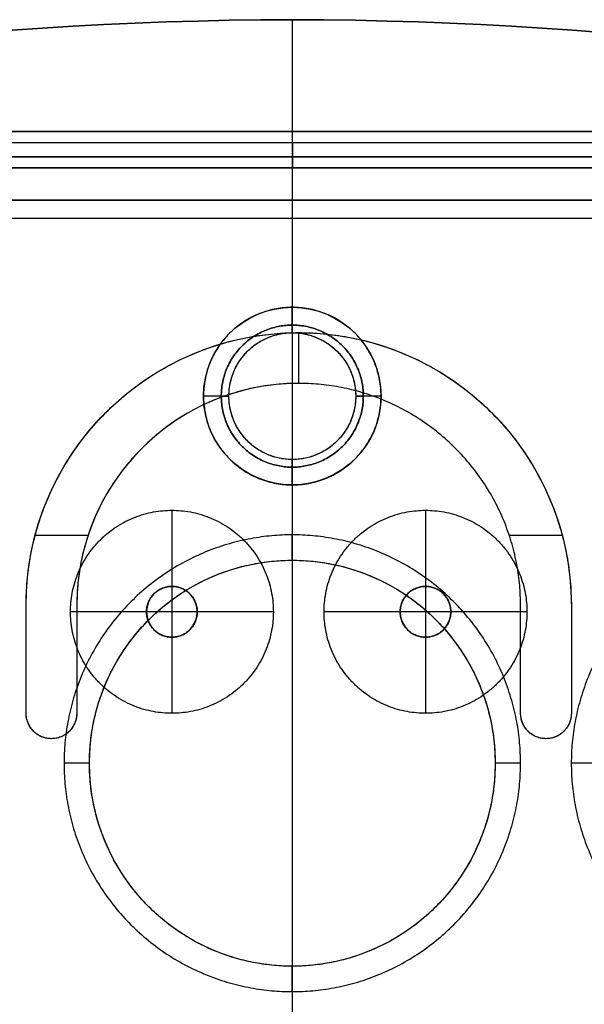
# Model space of a CAD drawing. Header units: millimetres. Extents: x 31997 to 32073, y -14231 to -14060.
# Tile 12 of 16: x 32024 to 32047, y -14099 to -14060. Entities that reach past the tile are written whole.
import ezdxf

# ---------------------------------------------------------------- set-up
doc = ezdxf.new("R2010")
doc.units = ezdxf.units.MM
doc.layers.add('Default', color=7, linetype='Continuous', true_color=0x000000)

msp = doc.modelspace()

# ---------------------------------------------------------------- linework, layer by layer
at = {"layer": 'Default'}
for p, q in [((32035.092, -14065.89, 9.5), (32035.092, -14060.055, 9.5)), ((32035.092, -14065.89, 2), (32035.092, -14060.055, 2)), ((32035.092, -14126.633), (32035.092, -14060.055)), ((32035.092, -14126.633, 2), (32035.092, -14060.055, 2)), ((32035.092, -14067.171, 17.8), (32035.092, -14060.055, 17.8)), ((32035.092, -14067.171, 18.8), (32035.092, -14060.055, 18.8)), ((32035.092, -14064.462, 15.8), (32035.092, -14060.055, 15.8)), ((32035.092, -14064.462, 9.5), (32035.092, -14060.055, 9.5)), ((32035.092, -14065.462, 15.8), (32035.092, -14064.462, 15.8)), ((32035.092, -14065.462, 10.5), (32035.092, -14064.462, 10.5)), ((32035.092, -14064.89, 10.5), (32035.092, -14065.89, 10.5)), ((32035.092, -14064.89, 2), (32035.092, -14065.89, 2)), ((32035.092, -14067.89, 9.5), (32035.092, -14065.89, 9.5)), ((32035.092, -14067.89, 2), (32035.092, -14065.89, 2)), ((32035.09, -14072.39, 15.8), (32035.09, -14071.39, 15.8)), ((32035.09, -14072.39, 11.8), (32035.09, -14071.39, 11.8)), ((32035.09, -14072.09, 17.8), (32035.09, -14072.39, 17.8)), ((32035.09, -14072.09, 15.8), (32035.09, -14072.39, 15.8)), ((32035.342, -14074.387), (32035.342, -14072.387)), ((32035.342, -14074.387, -3), (32035.342, -14072.387, -3)), ((32032.59, -14074.89, 15.8), (32031.59, -14074.89, 15.8)), ((32032.59, -14074.89, 11.8), (32031.59, -14074.89, 11.8)), ((32032.29, -14074.89, 17.8), (32032.59, -14074.89, 17.8)), ((32032.29, -14074.89, 15.8), (32032.59, -14074.89, 15.8)), ((32037.59, -14074.89, 17.8), (32037.89, -14074.89, 17.8)), ((32037.59, -14074.89, 15.8), (32037.89, -14074.89, 15.8)), ((32038.59, -14074.89, 15.8), (32037.59, -14074.89, 15.8)), ((32038.59, -14074.89, 11.8), (32037.59, -14074.89, 11.8)), ((32035.09, -14077.39, 17.8), (32035.09, -14077.69, 17.8)), ((32035.09, -14077.39, 15.8), (32035.09, -14077.69, 15.8)), ((32035.09, -14078.39, 15.8), (32035.09, -14077.39, 15.8)), ((32035.09, -14078.39, 11.8), (32035.09, -14077.39, 11.8)), ((32030.342, -14079.39, 8), (32030.342, -14087.39, 8)), ((32030.342, -14079.39, 2), (32030.342, -14082.39, 2)), ((32040.342, -14079.39, 8), (32040.342, -14087.39, 8)), ((32040.342, -14079.39, 2), (32040.342, -14082.39, 2)), ((32027.035, -14080.389), (32024.949, -14080.389)), ((32027.035, -14080.389, -3), (32024.949, -14080.389, -3)), ((32035.09, -14081.358, 15.8), (32035.09, -14080.358, 15.8)), ((32035.09, -14081.358, 12.6), (32035.09, -14080.358, 12.6)), ((32045.734, -14080.389), (32043.649, -14080.389)), ((32045.734, -14080.389, -3), (32043.649, -14080.389, -3)), ((32030.342, -14082.39, 5.632), (32030.342, -14084.39, 5.632)), ((32040.342, -14082.39, 5.632), (32040.342, -14084.39, 5.632)), ((32034.342, -14083.39, 8), (32026.342, -14083.39, 8)), ((32029.342, -14083.39, 2), (32026.342, -14083.39, 2)), ((32031.342, -14083.39, 5.632), (32029.342, -14083.39, 5.632)), ((32034.342, -14083.39, 2), (32031.342, -14083.39, 2)), ((32044.342, -14083.39, 8), (32036.342, -14083.39, 8)), ((32039.342, -14083.39, 2), (32036.342, -14083.39, 2)), ((32041.342, -14083.39, 5.632), (32039.342, -14083.39, 5.632)), ((32044.342, -14083.39, 2), (32041.342, -14083.39, 2)), ((32030.342, -14084.39, 2), (32030.342, -14087.39, 2)), ((32040.342, -14084.39, 2), (32040.342, -14087.39, 2)), ((32027.09, -14089.358, 15.8), (32026.09, -14089.358, 15.8)), ((32027.09, -14089.358, 12.6), (32026.09, -14089.358, 12.6)), ((32044.09, -14089.358, 15.8), (32043.09, -14089.358, 15.8)), ((32044.09, -14089.358, 12.6), (32043.09, -14089.358, 12.6)), ((32047.09, -14089.358, 15.8), (32046.09, -14089.358, 15.8)), ((32047.09, -14089.358, 12.6), (32046.09, -14089.358, 12.6)), ((32035.09, -14098.358, 15.8), (32035.09, -14097.358, 15.8)), ((32035.09, -14098.358, 12.6), (32035.09, -14097.358, 12.6))]:
    msp.add_line(p, q, dxfattribs=at)
for points in [[(32065.342, -14067.171), (32004.842, -14067.171)], [(32024.592, -14087.39), (32024.592, -14083.137)], [(32026.592, -14083.137), (32026.592, -14087.39)], [(32044.092, -14087.39), (32044.092, -14083.137)], [(32046.092, -14083.137), (32046.092, -14087.39)]]:
    msp.add_lwpolyline(points, dxfattribs=at)
at = {"layer": 'Default', "extrusion": (1, 0, 0)}
msp.add_lwpolyline([(-14067.89, 2), (-14230.89, 0)], dxfattribs=at)
at = {"layer": 'Default'}
for centre, radius in [((32035.09, -14074.89, 17.8), 3.5), ((32035.09, -14074.89, 17.8), 2.5), ((32035.09, -14089.358, 16.8), 8)]:
    msp.add_circle(centre, radius, dxfattribs=at)
at = {"layer": 'Default', "extrusion": (0, 6.38378e-16, -1)}
for centre in [(-32030.342, -14083.39, -2), (-32040.342, -14083.39, -2)]:
    msp.add_circle(centre, 1, dxfattribs=at)
msp.add_arc((-32035.342, -14083.137), 10.75, 0, 180, dxfattribs=at)
at = {"layer": 'Default'}
msp.add_arc((32035.342, -14083.137), 8.75, 90, 180, dxfattribs=at)
at = {"layer": 'Default', "extrusion": (2.22045e-16, 9.78384e-16, -1)}
msp.add_arc((-32025.592, -14087.39), 1, 270, 0, dxfattribs=at)
at = {"layer": 'Default', "extrusion": (2.22045e-16, 5.55112e-16, -1)}
msp.add_arc((-32025.592, -14087.39), 1, 180, 270, dxfattribs=at)
at = {"layer": 'Default', "extrusion": (-6.94198e-29, 5.55112e-16, -1)}
msp.add_arc((-32045.092, -14087.39), 1, 270, 0, dxfattribs=at)
at = {"layer": 'Default', "extrusion": (2.22045e-16, 6.73073e-16, -1)}
msp.add_arc((-32045.092, -14087.39), 1, 180, 270, dxfattribs=at)
at = {"layer": 'Default'}
for points, weights, knots in [([(31998.342, -14065.934, 2), (31998.342, -14063.879, 2), (32000.358, -14063.481, 2), (32035.092, -14056.63, 2), (32069.825, -14063.481, 2), (32071.842, -14063.879, 2), (32071.842, -14065.934, 2)], [1, 0.77250506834, 1, 1, 1, 0.772505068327, 1], [30.067063, 30.067063, 30.067063, 33.507161, 33.507161, 34.452299, 34.452299, 37.892398, 37.892398, 37.892398]), ([(31998.342, -14065.934, 9.5), (31998.342, -14063.879, 9.5), (32000.358, -14063.481, 9.5), (32035.092, -14056.63, 9.5), (32069.825, -14063.481, 9.5), (32071.842, -14063.879, 9.5), (32071.842, -14065.934, 9.5)], [1, 0.77250506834, 1, 1, 1, 0.772505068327, 1], [30.067063, 30.067063, 30.067063, 33.507161, 33.507161, 34.452299, 34.452299, 37.892398, 37.892398, 37.892398]), ([(31998.342, -14065.934, 5.75), (31998.342, -14063.879, 5.75), (32000.358, -14063.481, 5.75), (32035.092, -14056.63, 5.75), (32069.825, -14063.481, 5.75), (32071.842, -14063.879, 5.75), (32071.842, -14065.934, 5.75)], [1, 0.77250506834, 1, 1, 1, 0.772505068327, 1], [30.067063, 30.067063, 30.067063, 33.507161, 33.507161, 34.452299, 34.452299, 37.892398, 37.892398, 37.892398]), ([(31998.342, -14065.934), (31998.342, -14063.879), (32000.358, -14063.481), (32035.092, -14056.63), (32069.825, -14063.481), (32071.842, -14063.879), (32071.842, -14065.934)], [1, 0.77250506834, 1, 1, 1, 0.772505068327, 1], [30.067063, 30.067063, 30.067063, 33.507161, 33.507161, 34.452299, 34.452299, 37.892398, 37.892398, 37.892398]), ([(31998.342, -14065.934, 2), (31998.342, -14063.879, 2), (32000.358, -14063.481, 2), (32035.092, -14056.63, 2), (32069.825, -14063.481, 2), (32071.842, -14063.879, 2), (32071.842, -14065.934, 2)], [1, 0.77250506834, 1, 1, 1, 0.772505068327, 1], [30.067063, 30.067063, 30.067063, 33.507161, 33.507161, 34.452299, 34.452299, 37.892398, 37.892398, 37.892398]), ([(31998.342, -14065.934, 1), (31998.342, -14063.879, 1), (32000.358, -14063.481, 1), (32035.092, -14056.63, 1), (32069.825, -14063.481, 1), (32071.842, -14063.879, 1), (32071.842, -14065.934, 1)], [1, 0.77250506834, 1, 1, 1, 0.772505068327, 1], [30.067063, 30.067063, 30.067063, 33.507161, 33.507161, 34.452299, 34.452299, 37.892398, 37.892398, 37.892398]), ([(31998.342, -14065.934, 17.8), (31998.342, -14063.879, 17.8), (32000.358, -14063.481, 17.8), (32035.092, -14056.63, 17.8), (32069.825, -14063.481, 17.8), (32071.842, -14063.879, 17.8), (32071.842, -14065.934, 17.8)], [1, 0.772505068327, 1, 1, 1, 0.77250506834, 1], [-37.892398, -37.892398, -37.892398, -34.452299, -34.452299, -33.507161, -33.507161, -30.067063, -30.067063, -30.067063]), ([(31998.342, -14065.934, 15.8), (31998.342, -14063.879, 15.8), (32000.358, -14063.481, 15.8), (32035.092, -14056.63, 15.8), (32069.825, -14063.481, 15.8), (32071.842, -14063.879, 15.8), (32071.842, -14065.934, 15.8)], [1, 0.772505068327, 1, 1, 1, 0.77250506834, 1], [-37.892398, -37.892398, -37.892398, -34.452299, -34.452299, -33.507161, -33.507161, -30.067063, -30.067063, -30.067063]), ([(31998.342, -14065.934, 16.8), (31998.342, -14063.879, 16.8), (32000.358, -14063.481, 16.8), (32035.092, -14056.63, 16.8), (32069.825, -14063.481, 16.8), (32071.842, -14063.879, 16.8), (32071.842, -14065.934, 16.8)], [1, 0.772505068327, 1, 1, 1, 0.77250506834, 1], [-37.892398, -37.892398, -37.892398, -34.452299, -34.452299, -33.507161, -33.507161, -30.067063, -30.067063, -30.067063]), ([(32071.842, -14065.934, 17.8), (32071.842, -14063.879, 17.8), (32069.825, -14063.481, 17.8), (32035.092, -14056.63, 17.8), (32000.358, -14063.481, 17.8), (31998.342, -14063.879, 17.8), (31998.342, -14065.934, 17.8)], [1, 0.77250506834, 1, 1, 1, 0.772505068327, 1], [30.067063, 30.067063, 30.067063, 33.507161, 33.507161, 34.452299, 34.452299, 37.892398, 37.892398, 37.892398]), ([(32071.842, -14065.934, 18.8), (32071.842, -14063.879, 18.8), (32069.825, -14063.481, 18.8), (32035.092, -14056.63, 18.8), (32000.358, -14063.481, 18.8), (31998.342, -14063.879, 18.8), (31998.342, -14065.934, 18.8)], [1, 0.77250506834, 1, 1, 1, 0.772505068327, 1], [30.067063, 30.067063, 30.067063, 33.507161, 33.507161, 34.452299, 34.452299, 37.892398, 37.892398, 37.892398]), ([(32071.842, -14065.934, 18.3), (32071.842, -14063.879, 18.3), (32069.825, -14063.481, 18.3), (32035.092, -14056.63, 18.3), (32000.358, -14063.481, 18.3), (31998.342, -14063.879, 18.3), (31998.342, -14065.934, 18.3)], [1, 0.77250506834, 1, 1, 1, 0.772505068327, 1], [30.067063, 30.067063, 30.067063, 33.507161, 33.507161, 34.452299, 34.452299, 37.892398, 37.892398, 37.892398]), ([(31998.342, -14065.934, 15.8), (31998.342, -14063.879, 15.8), (32000.358, -14063.481, 15.8), (32035.092, -14056.63, 15.8), (32069.825, -14063.481, 15.8), (32071.842, -14063.879, 15.8), (32071.842, -14065.934, 15.8)], [1, 0.772505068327, 1, 1, 1, 0.77250506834, 1], [-37.892398, -37.892398, -37.892398, -34.452299, -34.452299, -33.507161, -33.507161, -30.067063, -30.067063, -30.067063]), ([(31998.342, -14065.934, 9.5), (31998.342, -14063.879, 9.5), (32000.358, -14063.481, 9.5), (32035.092, -14056.63, 9.5), (32069.825, -14063.481, 9.5), (32071.842, -14063.879, 9.5), (32071.842, -14065.934, 9.5)], [1, 0.772505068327, 1, 1, 1, 0.77250506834, 1], [-37.892398, -37.892398, -37.892398, -34.452299, -34.452299, -33.507161, -33.507161, -30.067063, -30.067063, -30.067063]), ([(31998.342, -14065.934, 12.65), (31998.342, -14063.879, 12.65), (32000.358, -14063.481, 12.65), (32035.092, -14056.63, 12.65), (32069.825, -14063.481, 12.65), (32071.842, -14063.879, 12.65), (32071.842, -14065.934, 12.65)], [1, 0.772505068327, 1, 1, 1, 0.77250506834, 1], [-37.892398, -37.892398, -37.892398, -34.452299, -34.452299, -33.507161, -33.507161, -30.067063, -30.067063, -30.067063]), ([(32031.59, -14074.89, 15.8), (32031.59, -14071.39, 15.8), (32035.09, -14071.39, 15.8), (32038.59, -14071.39, 15.8), (32038.59, -14074.89, 15.8), (32038.59, -14078.39, 15.8), (32035.09, -14078.39, 15.8), (32031.59, -14078.39, 15.8), (32031.59, -14074.89, 15.8)], [1, 0.707106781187, 1, 0.707106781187, 1, 0.707106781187, 1, 0.707106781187, 1], [0, 0, 0, 5.497787, 5.497787, 10.995574, 10.995574, 16.493361, 16.493361, 21.991149, 21.991149, 21.991149]), ([(32031.59, -14074.89, 11.8), (32031.59, -14071.39, 11.8), (32035.09, -14071.39, 11.8), (32038.59, -14071.39, 11.8), (32038.59, -14074.89, 11.8), (32038.59, -14078.39, 11.8), (32035.09, -14078.39, 11.8), (32031.59, -14078.39, 11.8), (32031.59, -14074.89, 11.8)], [1, 0.707106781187, 1, 0.707106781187, 1, 0.707106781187, 1, 0.707106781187, 1], [0, 0, 0, 5.497787, 5.497787, 10.995574, 10.995574, 16.493361, 16.493361, 21.991149, 21.991149, 21.991149]), ([(32031.59, -14074.89, 13.8), (32031.59, -14071.39, 13.8), (32035.09, -14071.39, 13.8), (32038.59, -14071.39, 13.8), (32038.59, -14074.89, 13.8), (32038.59, -14078.39, 13.8), (32035.09, -14078.39, 13.8), (32031.59, -14078.39, 13.8), (32031.59, -14074.89, 13.8)], [1, 0.707106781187, 1, 0.707106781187, 1, 0.707106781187, 1, 0.707106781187, 1], [0, 0, 0, 5.497787, 5.497787, 10.995574, 10.995574, 16.493361, 16.493361, 21.991149, 21.991149, 21.991149]), ([(32037.89, -14074.89, 17.8), (32037.89, -14077.69, 17.8), (32035.09, -14077.69, 17.8), (32032.29, -14077.69, 17.8), (32032.29, -14074.89, 17.8), (32032.29, -14072.09, 17.8), (32035.09, -14072.09, 17.8), (32037.89, -14072.09, 17.8), (32037.89, -14074.89, 17.8)], [1, 0.707106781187, 1, 0.707106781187, 1, 0.707106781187, 1, 0.707106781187, 1], [0, 0, 0, 4.39823, 4.39823, 8.796459, 8.796459, 13.194689, 13.194689, 17.592919, 17.592919, 17.592919]), ([(32037.89, -14074.89, 15.8), (32037.89, -14077.69, 15.8), (32035.09, -14077.69, 15.8), (32032.29, -14077.69, 15.8), (32032.29, -14074.89, 15.8), (32032.29, -14072.09, 15.8), (32035.09, -14072.09, 15.8), (32037.89, -14072.09, 15.8), (32037.89, -14074.89, 15.8)], [1, 0.707106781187, 1, 0.707106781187, 1, 0.707106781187, 1, 0.707106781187, 1], [0, 0, 0, 4.39823, 4.39823, 8.796459, 8.796459, 13.194689, 13.194689, 17.592919, 17.592919, 17.592919]), ([(32037.89, -14074.89, 16.8), (32037.89, -14077.69, 16.8), (32035.09, -14077.69, 16.8), (32032.29, -14077.69, 16.8), (32032.29, -14074.89, 16.8), (32032.29, -14072.09, 16.8), (32035.09, -14072.09, 16.8), (32037.89, -14072.09, 16.8), (32037.89, -14074.89, 16.8)], [1, 0.707106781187, 1, 0.707106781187, 1, 0.707106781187, 1, 0.707106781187, 1], [0, 0, 0, 4.39823, 4.39823, 8.796459, 8.796459, 13.194689, 13.194689, 17.592919, 17.592919, 17.592919]), ([(32037.89, -14074.89, 17.8), (32037.89, -14072.09, 17.8), (32035.09, -14072.09, 17.8), (32032.29, -14072.09, 17.8), (32032.29, -14074.89, 17.8), (32032.29, -14077.69, 17.8), (32035.09, -14077.69, 17.8), (32037.89, -14077.69, 17.8), (32037.89, -14074.89, 17.8)], [1, 0.707106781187, 1, 0.707106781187, 1, 0.707106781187, 1, 0.707106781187, 1], [0, 0, 0, 3.926991, 3.926991, 7.853982, 7.853982, 11.780972, 11.780972, 15.707963, 15.707963, 15.707963]), ([(32037.89, -14074.89, 15.8), (32037.89, -14072.09, 15.8), (32035.09, -14072.09, 15.8), (32032.29, -14072.09, 15.8), (32032.29, -14074.89, 15.8), (32032.29, -14077.69, 15.8), (32035.09, -14077.69, 15.8), (32037.89, -14077.69, 15.8), (32037.89, -14074.89, 15.8)], [1, 0.707106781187, 1, 0.707106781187, 1, 0.707106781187, 1, 0.707106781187, 1], [0, 0, 0, 3.926991, 3.926991, 7.853982, 7.853982, 11.780972, 11.780972, 15.707963, 15.707963, 15.707963]), ([(32037.89, -14074.89, 17.8), (32037.89, -14077.69, 17.8), (32035.09, -14077.69, 17.8), (32032.29, -14077.69, 17.8), (32032.29, -14074.89, 17.8), (32032.29, -14072.09, 17.8), (32035.09, -14072.09, 17.8), (32037.89, -14072.09, 17.8), (32037.89, -14074.89, 17.8)], [1, 0.707106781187, 1, 0.707106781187, 1, 0.707106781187, 1, 0.707106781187, 1], [-15.707963, -15.707963, -15.707963, -11.780972, -11.780972, -7.853982, -7.853982, -3.926991, -3.926991, 0, 0, 0]), ([(32024.592, -14083.137), (32024.592, -14072.387), (32035.342, -14072.387), (32046.092, -14072.387), (32046.092, -14083.137)], [1, 0.707106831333, 1, 0.707106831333, 1], [-393.57274, -393.57274, -393.57274, -376.686681, -376.686681, -359.800622, -359.800622, -359.800622]), ([(32024.592, -14083.137, -3), (32024.592, -14072.387, -3), (32035.342, -14072.387, -3), (32046.092, -14072.387, -3), (32046.092, -14083.137, -3)], [1, 0.707106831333, 1, 0.707106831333, 1], [-393.57274, -393.57274, -393.57274, -376.686681, -376.686681, -359.800622, -359.800622, -359.800622]), ([(32024.592, -14083.137, -1.5), (32024.592, -14072.387, -1.5), (32035.342, -14072.387, -1.5), (32046.092, -14072.387, -1.5), (32046.092, -14083.137, -1.5)], [1, 0.707106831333, 1, 0.707106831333, 1], [-393.57274, -393.57274, -393.57274, -376.686681, -376.686681, -359.800622, -359.800622, -359.800622]), ([(32037.59, -14074.89, 17.8), (32037.59, -14072.39, 17.8), (32035.09, -14072.39, 17.8), (32032.59, -14072.39, 17.8), (32032.59, -14074.89, 17.8), (32032.59, -14077.39, 17.8), (32035.09, -14077.39, 17.8), (32037.59, -14077.39, 17.8), (32037.59, -14074.89, 17.8)], [1, 0.707106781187, 1, 0.707106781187, 1, 0.707106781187, 1, 0.707106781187, 1], [17.592919, 17.592919, 17.592919, 21.51991, 21.51991, 25.4469, 25.4469, 29.373891, 29.373891, 33.300882, 33.300882, 33.300882]), ([(32037.59, -14074.89, 15.8), (32037.59, -14072.39, 15.8), (32035.09, -14072.39, 15.8), (32032.59, -14072.39, 15.8), (32032.59, -14074.89, 15.8), (32032.59, -14077.39, 15.8), (32035.09, -14077.39, 15.8), (32037.59, -14077.39, 15.8), (32037.59, -14074.89, 15.8)], [1, 0.707106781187, 1, 0.707106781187, 1, 0.707106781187, 1, 0.707106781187, 1], [17.592919, 17.592919, 17.592919, 21.51991, 21.51991, 25.4469, 25.4469, 29.373891, 29.373891, 33.300882, 33.300882, 33.300882]), ([(32037.59, -14074.89, 16.8), (32037.59, -14072.39, 16.8), (32035.09, -14072.39, 16.8), (32032.59, -14072.39, 16.8), (32032.59, -14074.89, 16.8), (32032.59, -14077.39, 16.8), (32035.09, -14077.39, 16.8), (32037.59, -14077.39, 16.8), (32037.59, -14074.89, 16.8)], [1, 0.707106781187, 1, 0.707106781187, 1, 0.707106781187, 1, 0.707106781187, 1], [17.592919, 17.592919, 17.592919, 21.51991, 21.51991, 25.4469, 25.4469, 29.373891, 29.373891, 33.300882, 33.300882, 33.300882]), ([(32032.59, -14074.89, 15.8), (32032.59, -14077.39, 15.8), (32035.09, -14077.39, 15.8), (32037.59, -14077.39, 15.8), (32037.59, -14074.89, 15.8), (32037.59, -14072.39, 15.8), (32035.09, -14072.39, 15.8), (32032.59, -14072.39, 15.8), (32032.59, -14074.89, 15.8)], [1, 0.707106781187, 1, 0.707106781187, 1, 0.707106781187, 1, 0.707106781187, 1], [21.991149, 21.991149, 21.991149, 25.918139, 25.918139, 29.84513, 29.84513, 33.772121, 33.772121, 37.699112, 37.699112, 37.699112]), ([(32032.59, -14074.89, 11.8), (32032.59, -14077.39, 11.8), (32035.09, -14077.39, 11.8), (32037.59, -14077.39, 11.8), (32037.59, -14074.89, 11.8), (32037.59, -14072.39, 11.8), (32035.09, -14072.39, 11.8), (32032.59, -14072.39, 11.8), (32032.59, -14074.89, 11.8)], [1, 0.707106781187, 1, 0.707106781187, 1, 0.707106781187, 1, 0.707106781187, 1], [21.991149, 21.991149, 21.991149, 25.918139, 25.918139, 29.84513, 29.84513, 33.772121, 33.772121, 37.699112, 37.699112, 37.699112]), ([(32032.59, -14074.89, 13.8), (32032.59, -14077.39, 13.8), (32035.09, -14077.39, 13.8), (32037.59, -14077.39, 13.8), (32037.59, -14074.89, 13.8), (32037.59, -14072.39, 13.8), (32035.09, -14072.39, 13.8), (32032.59, -14072.39, 13.8), (32032.59, -14074.89, 13.8)], [1, 0.707106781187, 1, 0.707106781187, 1, 0.707106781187, 1, 0.707106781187, 1], [21.991149, 21.991149, 21.991149, 25.918139, 25.918139, 29.84513, 29.84513, 33.772121, 33.772121, 37.699112, 37.699112, 37.699112]), ([(32044.092, -14083.137), (32044.092, -14074.387), (32035.342, -14074.387), (32026.592, -14074.387), (32026.592, -14083.137)], [1, 0.707106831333, 1, 0.707106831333, 1], [-439.939743, -439.939743, -439.939743, -427.272129, -427.272129, -414.604516, -414.604516, -414.604516]), ([(32044.092, -14083.137, -3), (32044.092, -14074.387, -3), (32035.342, -14074.387, -3), (32026.592, -14074.387, -3), (32026.592, -14083.137, -3)], [1, 0.707106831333, 1, 0.707106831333, 1], [-439.939743, -439.939743, -439.939743, -427.272129, -427.272129, -414.604516, -414.604516, -414.604516]), ([(32044.092, -14083.137, -1.5), (32044.092, -14074.387, -1.5), (32035.342, -14074.387, -1.5), (32026.592, -14074.387, -1.5), (32026.592, -14083.137, -1.5)], [1, 0.707106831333, 1, 0.707106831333, 1], [-439.939743, -439.939743, -439.939743, -427.272129, -427.272129, -414.604516, -414.604516, -414.604516]), ([(32026.342, -14083.39, 8), (32026.342, -14087.39, 8), (32030.342, -14087.39, 8), (32034.342, -14087.39, 8), (32034.342, -14083.39, 8), (32034.342, -14079.39, 8), (32030.342, -14079.39, 8), (32026.342, -14079.39, 8), (32026.342, -14083.39, 8)], [1, 0.707106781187, 1, 0.707106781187, 1, 0.707106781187, 1, 0.707106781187, 1], [0, 0, 0, 6.283185, 6.283185, 12.566371, 12.566371, 18.849556, 18.849556, 25.132741, 25.132741, 25.132741]), ([(32026.342, -14083.39, 2), (32026.342, -14087.39, 2), (32030.342, -14087.39, 2), (32034.342, -14087.39, 2), (32034.342, -14083.39, 2), (32034.342, -14079.39, 2), (32030.342, -14079.39, 2), (32026.342, -14079.39, 2), (32026.342, -14083.39, 2)], [1, 0.707106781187, 1, 0.707106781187, 1, 0.707106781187, 1, 0.707106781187, 1], [0, 0, 0, 6.283185, 6.283185, 12.566371, 12.566371, 18.849556, 18.849556, 25.132741, 25.132741, 25.132741]), ([(32026.342, -14083.39, 5), (32026.342, -14087.39, 5), (32030.342, -14087.39, 5), (32034.342, -14087.39, 5), (32034.342, -14083.39, 5), (32034.342, -14079.39, 5), (32030.342, -14079.39, 5), (32026.342, -14079.39, 5), (32026.342, -14083.39, 5)], [1, 0.707106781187, 1, 0.707106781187, 1, 0.707106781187, 1, 0.707106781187, 1], [0, 0, 0, 6.283185, 6.283185, 12.566371, 12.566371, 18.849556, 18.849556, 25.132741, 25.132741, 25.132741]), ([(32036.342, -14083.39, 8), (32036.342, -14087.39, 8), (32040.342, -14087.39, 8), (32044.342, -14087.39, 8), (32044.342, -14083.39, 8), (32044.342, -14079.39, 8), (32040.342, -14079.39, 8), (32036.342, -14079.39, 8), (32036.342, -14083.39, 8)], [1, 0.707106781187, 1, 0.707106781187, 1, 0.707106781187, 1, 0.707106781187, 1], [0, 0, 0, 6.283185, 6.283185, 12.566371, 12.566371, 18.849556, 18.849556, 25.132741, 25.132741, 25.132741]), ([(32036.342, -14083.39, 2), (32036.342, -14087.39, 2), (32040.342, -14087.39, 2), (32044.342, -14087.39, 2), (32044.342, -14083.39, 2), (32044.342, -14079.39, 2), (32040.342, -14079.39, 2), (32036.342, -14079.39, 2), (32036.342, -14083.39, 2)], [1, 0.707106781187, 1, 0.707106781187, 1, 0.707106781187, 1, 0.707106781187, 1], [0, 0, 0, 6.283185, 6.283185, 12.566371, 12.566371, 18.849556, 18.849556, 25.132741, 25.132741, 25.132741]), ([(32036.342, -14083.39, 5), (32036.342, -14087.39, 5), (32040.342, -14087.39, 5), (32044.342, -14087.39, 5), (32044.342, -14083.39, 5), (32044.342, -14079.39, 5), (32040.342, -14079.39, 5), (32036.342, -14079.39, 5), (32036.342, -14083.39, 5)], [1, 0.707106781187, 1, 0.707106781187, 1, 0.707106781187, 1, 0.707106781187, 1], [0, 0, 0, 6.283185, 6.283185, 12.566371, 12.566371, 18.849556, 18.849556, 25.132741, 25.132741, 25.132741]), ([(32044.09, -14089.358, 15.8), (32044.09, -14098.358, 15.8), (32035.09, -14098.358, 15.8), (32026.09, -14098.358, 15.8), (32026.09, -14089.358, 15.8), (32026.09, -14080.358, 15.8), (32035.09, -14080.358, 15.8), (32044.09, -14080.358, 15.8), (32044.09, -14089.358, 15.8)], [1, 0.707106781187, 1, 0.707106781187, 1, 0.707106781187, 1, 0.707106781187, 1], [-50.265482, -50.265482, -50.265482, -37.699112, -37.699112, -25.132741, -25.132741, -12.566371, -12.566371, 0, 0, 0]), ([(32044.09, -14089.358, 12.6), (32044.09, -14098.358, 12.6), (32035.09, -14098.358, 12.6), (32026.09, -14098.358, 12.6), (32026.09, -14089.358, 12.6), (32026.09, -14080.358, 12.6), (32035.09, -14080.358, 12.6), (32044.09, -14080.358, 12.6), (32044.09, -14089.358, 12.6)], [1, 0.707106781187, 1, 0.707106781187, 1, 0.707106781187, 1, 0.707106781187, 1], [-50.265482, -50.265482, -50.265482, -37.699112, -37.699112, -25.132741, -25.132741, -12.566371, -12.566371, 0, 0, 0]), ([(32044.09, -14089.358, 14.2), (32044.09, -14098.358, 14.2), (32035.09, -14098.358, 14.2), (32026.09, -14098.358, 14.2), (32026.09, -14089.358, 14.2), (32026.09, -14080.358, 14.2), (32035.09, -14080.358, 14.2), (32044.09, -14080.358, 14.2), (32044.09, -14089.358, 14.2)], [1, 0.707106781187, 1, 0.707106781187, 1, 0.707106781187, 1, 0.707106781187, 1], [-50.265482, -50.265482, -50.265482, -37.699112, -37.699112, -25.132741, -25.132741, -12.566371, -12.566371, 0, 0, 0]), ([(32064.09, -14089.358, 15.8), (32064.09, -14098.358, 15.8), (32055.09, -14098.358, 15.8), (32046.09, -14098.358, 15.8), (32046.09, -14089.358, 15.8), (32046.09, -14080.358, 15.8), (32055.09, -14080.358, 15.8), (32064.09, -14080.358, 15.8), (32064.09, -14089.358, 15.8)], [1, 0.707106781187, 1, 0.707106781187, 1, 0.707106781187, 1, 0.707106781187, 1], [-50.265482, -50.265482, -50.265482, -37.699112, -37.699112, -25.132741, -25.132741, -12.566371, -12.566371, 0, 0, 0]), ([(32064.09, -14089.358, 12.6), (32064.09, -14098.358, 12.6), (32055.09, -14098.358, 12.6), (32046.09, -14098.358, 12.6), (32046.09, -14089.358, 12.6), (32046.09, -14080.358, 12.6), (32055.09, -14080.358, 12.6), (32064.09, -14080.358, 12.6), (32064.09, -14089.358, 12.6)], [1, 0.707106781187, 1, 0.707106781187, 1, 0.707106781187, 1, 0.707106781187, 1], [-50.265482, -50.265482, -50.265482, -37.699112, -37.699112, -25.132741, -25.132741, -12.566371, -12.566371, 0, 0, 0]), ([(32064.09, -14089.358, 14.2), (32064.09, -14098.358, 14.2), (32055.09, -14098.358, 14.2), (32046.09, -14098.358, 14.2), (32046.09, -14089.358, 14.2), (32046.09, -14080.358, 14.2), (32055.09, -14080.358, 14.2), (32064.09, -14080.358, 14.2), (32064.09, -14089.358, 14.2)], [1, 0.707106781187, 1, 0.707106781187, 1, 0.707106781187, 1, 0.707106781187, 1], [-50.265482, -50.265482, -50.265482, -37.699112, -37.699112, -25.132741, -25.132741, -12.566371, -12.566371, 0, 0, 0]), ([(32043.09, -14089.358, 17.8), (32043.09, -14081.358, 17.8), (32035.09, -14081.358, 17.8), (32027.09, -14081.358, 17.8), (32027.09, -14089.358, 17.8), (32027.09, -14097.358, 17.8), (32035.09, -14097.358, 17.8), (32043.09, -14097.358, 17.8), (32043.09, -14089.358, 17.8)], [1, 0.707106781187, 1, 0.707106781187, 1, 0.707106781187, 1, 0.707106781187, 1], [0, 0, 0, 12.566371, 12.566371, 25.132741, 25.132741, 37.699112, 37.699112, 50.265482, 50.265482, 50.265482]), ([(32043.09, -14089.358, 15.8), (32043.09, -14081.358, 15.8), (32035.09, -14081.358, 15.8), (32027.09, -14081.358, 15.8), (32027.09, -14089.358, 15.8), (32027.09, -14097.358, 15.8), (32035.09, -14097.358, 15.8), (32043.09, -14097.358, 15.8), (32043.09, -14089.358, 15.8)], [1, 0.707106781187, 1, 0.707106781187, 1, 0.707106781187, 1, 0.707106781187, 1], [0, 0, 0, 12.566371, 12.566371, 25.132741, 25.132741, 37.699112, 37.699112, 50.265482, 50.265482, 50.265482]), ([(32043.09, -14089.358, 15.8), (32043.09, -14081.358, 15.8), (32035.09, -14081.358, 15.8), (32027.09, -14081.358, 15.8), (32027.09, -14089.358, 15.8), (32027.09, -14097.358, 15.8), (32035.09, -14097.358, 15.8), (32043.09, -14097.358, 15.8), (32043.09, -14089.358, 15.8)], [1, 0.707106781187, 1, 0.707106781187, 1, 0.707106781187, 1, 0.707106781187, 1], [0, 0, 0, 12.566371, 12.566371, 25.132741, 25.132741, 37.699112, 37.699112, 50.265482, 50.265482, 50.265482]), ([(32043.09, -14089.358, 12.6), (32043.09, -14081.358, 12.6), (32035.09, -14081.358, 12.6), (32027.09, -14081.358, 12.6), (32027.09, -14089.358, 12.6), (32027.09, -14097.358, 12.6), (32035.09, -14097.358, 12.6), (32043.09, -14097.358, 12.6), (32043.09, -14089.358, 12.6)], [1, 0.707106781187, 1, 0.707106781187, 1, 0.707106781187, 1, 0.707106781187, 1], [0, 0, 0, 12.566371, 12.566371, 25.132741, 25.132741, 37.699112, 37.699112, 50.265482, 50.265482, 50.265482]), ([(32043.09, -14089.358, 14.2), (32043.09, -14081.358, 14.2), (32035.09, -14081.358, 14.2), (32027.09, -14081.358, 14.2), (32027.09, -14089.358, 14.2), (32027.09, -14097.358, 14.2), (32035.09, -14097.358, 14.2), (32043.09, -14097.358, 14.2), (32043.09, -14089.358, 14.2)], [1, 0.707106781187, 1, 0.707106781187, 1, 0.707106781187, 1, 0.707106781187, 1], [0, 0, 0, 12.566371, 12.566371, 25.132741, 25.132741, 37.699112, 37.699112, 50.265482, 50.265482, 50.265482]), ([(32029.342, -14083.39, 5.632), (32029.342, -14084.39, 5.632), (32030.342, -14084.39, 5.632), (32031.342, -14084.39, 5.632), (32031.342, -14083.39, 5.632), (32031.342, -14082.39, 5.632), (32030.342, -14082.39, 5.632), (32029.342, -14082.39, 5.632), (32029.342, -14083.39, 5.632)], [1, 0.707106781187, 1, 0.707106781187, 1, 0.707106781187, 1, 0.707106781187, 1], [0, 0, 0, 1.570796, 1.570796, 3.141593, 3.141593, 4.712389, 4.712389, 6.283185, 6.283185, 6.283185]), ([(32029.342, -14083.39, 2), (32029.342, -14082.39, 2), (32030.342, -14082.39, 2), (32031.342, -14082.39, 2), (32031.342, -14083.39, 2), (32031.342, -14084.39, 2), (32030.342, -14084.39, 2), (32029.342, -14084.39, 2), (32029.342, -14083.39, 2)], [1, 0.707106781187, 1, 0.707106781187, 1, 0.707106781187, 1, 0.707106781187, 1], [-6.283185, -6.283185, -6.283185, -4.712389, -4.712389, -3.141593, -3.141593, -1.570796, -1.570796, 0, 0, 0]), ([(32029.342, -14083.39), (32029.342, -14084.39), (32030.342, -14084.39), (32031.342, -14084.39), (32031.342, -14083.39), (32031.342, -14082.39), (32030.342, -14082.39), (32029.342, -14082.39), (32029.342, -14083.39)], [1, 0.707106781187, 1, 0.707106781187, 1, 0.707106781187, 1, 0.707106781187, 1], [0, 0, 0, 1.570796, 1.570796, 3.141593, 3.141593, 4.712389, 4.712389, 6.283185, 6.283185, 6.283185]), ([(32029.342, -14083.39, 2), (32029.342, -14084.39, 2), (32030.342, -14084.39, 2), (32031.342, -14084.39, 2), (32031.342, -14083.39, 2), (32031.342, -14082.39, 2), (32030.342, -14082.39, 2), (32029.342, -14082.39, 2), (32029.342, -14083.39, 2)], [1, 0.707106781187, 1, 0.707106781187, 1, 0.707106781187, 1, 0.707106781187, 1], [0, 0, 0, 1.570796, 1.570796, 3.141593, 3.141593, 4.712389, 4.712389, 6.283185, 6.283185, 6.283185]), ([(32039.342, -14083.39, 5.632), (32039.342, -14084.39, 5.632), (32040.342, -14084.39, 5.632), (32041.342, -14084.39, 5.632), (32041.342, -14083.39, 5.632), (32041.342, -14082.39, 5.632), (32040.342, -14082.39, 5.632), (32039.342, -14082.39, 5.632), (32039.342, -14083.39, 5.632)], [1, 0.707106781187, 1, 0.707106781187, 1, 0.707106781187, 1, 0.707106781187, 1], [0, 0, 0, 1.570796, 1.570796, 3.141593, 3.141593, 4.712389, 4.712389, 6.283185, 6.283185, 6.283185]), ([(32039.342, -14083.39, 2), (32039.342, -14082.39, 2), (32040.342, -14082.39, 2), (32041.342, -14082.39, 2), (32041.342, -14083.39, 2), (32041.342, -14084.39, 2), (32040.342, -14084.39, 2), (32039.342, -14084.39, 2), (32039.342, -14083.39, 2)], [1, 0.707106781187, 1, 0.707106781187, 1, 0.707106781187, 1, 0.707106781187, 1], [-6.283185, -6.283185, -6.283185, -4.712389, -4.712389, -3.141593, -3.141593, -1.570796, -1.570796, 0, 0, 0]), ([(32039.342, -14083.39), (32039.342, -14084.39), (32040.342, -14084.39), (32041.342, -14084.39), (32041.342, -14083.39), (32041.342, -14082.39), (32040.342, -14082.39), (32039.342, -14082.39), (32039.342, -14083.39)], [1, 0.707106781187, 1, 0.707106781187, 1, 0.707106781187, 1, 0.707106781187, 1], [0, 0, 0, 1.570796, 1.570796, 3.141593, 3.141593, 4.712389, 4.712389, 6.283185, 6.283185, 6.283185]), ([(32039.342, -14083.39, 2), (32039.342, -14084.39, 2), (32040.342, -14084.39, 2), (32041.342, -14084.39, 2), (32041.342, -14083.39, 2), (32041.342, -14082.39, 2), (32040.342, -14082.39, 2), (32039.342, -14082.39, 2), (32039.342, -14083.39, 2)], [1, 0.707106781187, 1, 0.707106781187, 1, 0.707106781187, 1, 0.707106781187, 1], [0, 0, 0, 1.570796, 1.570796, 3.141593, 3.141593, 4.712389, 4.712389, 6.283185, 6.283185, 6.283185]), ([(32026.592, -14087.39), (32026.592, -14088.39), (32025.592, -14088.39), (32024.592, -14088.39), (32024.592, -14087.39)], [1, 0.707106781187, 1, 0.707106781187, 1], [-406.936233, -406.936233, -406.936233, -405.365436, -405.365436, -403.79464, -403.79464, -403.79464]), ([(32026.592, -14087.39, -3), (32026.592, -14088.39, -3), (32025.592, -14088.39, -3), (32024.592, -14088.39, -3), (32024.592, -14087.39, -3)], [1, 0.707106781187, 1, 0.707106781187, 1], [-406.936233, -406.936233, -406.936233, -405.365436, -405.365436, -403.79464, -403.79464, -403.79464]), ([(32026.592, -14087.39, -1.5), (32026.592, -14088.39, -1.5), (32025.592, -14088.39, -1.5), (32024.592, -14088.39, -1.5), (32024.592, -14087.39, -1.5)], [1, 0.707106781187, 1, 0.707106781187, 1], [-406.936233, -406.936233, -406.936233, -405.365436, -405.365436, -403.79464, -403.79464, -403.79464])]:
    msp.add_rational_spline(points, weights, degree=2, knots=knots, dxfattribs=at)
for points in [[(32035.092, -14072.09, 17.8), (32035.092, -14066.073, 17.8), (32035.092, -14060.055, 17.8)], [(32035.092, -14072.09, 15.8), (32035.092, -14066.073, 15.8), (32035.092, -14060.055, 15.8)], [(32069.632, -14064.462, 15.8), (32035.092, -14064.462, 15.8), (32000.551, -14064.462, 15.8)], [(32069.632, -14064.462, 9.5), (32035.092, -14064.462, 9.5), (32000.551, -14064.462, 9.5)], [(32069.632, -14064.462, 12.65), (32035.092, -14064.462, 12.65), (32000.551, -14064.462, 12.65)], [(32000.551, -14064.462, 15.8), (32035.092, -14064.462, 15.8), (32069.632, -14064.462, 15.8)], [(32000.551, -14064.462, 10.5), (32035.092, -14064.462, 10.5), (32069.632, -14064.462, 10.5)], [(32000.551, -14064.462, 13.15), (32035.092, -14064.462, 13.15), (32069.632, -14064.462, 13.15)], [(32035.092, -14064.462, 15.8), (32035.092, -14064.462, 12.65), (32035.092, -14064.462, 9.5)], [(32035.092, -14064.462, 15.8), (32035.092, -14064.462, 13.15), (32035.092, -14064.462, 10.5)], [(32000.592, -14064.89, 10.5), (32035.092, -14064.89, 10.5), (32069.592, -14064.89, 10.5)], [(32003.918, -14064.89, 2), (32035.092, -14064.89, 2), (32066.265, -14064.89, 2)], [(32003.918, -14064.89, 6.25), (32035.092, -14064.89, 6.25), (32066.265, -14064.89, 6.25)], [(32035.092, -14064.89, 2), (32035.092, -14064.89, 6.25), (32035.092, -14064.89, 10.5)], [(32000.676, -14065.462, 15.8), (32035.092, -14065.462, 15.8), (32069.508, -14065.462, 15.8)], [(32000.676, -14065.462, 11.1), (32035.092, -14065.462, 11.1), (32069.508, -14065.462, 11.1)], [(32000.676, -14065.462, 13.45), (32035.092, -14065.462, 13.45), (32069.508, -14065.462, 13.45)], [(32069.508, -14065.462, 15.8), (32035.092, -14065.462, 15.8), (32000.676, -14065.462, 15.8)], [(32069.508, -14065.462, 10.5), (32035.092, -14065.462, 10.5), (32000.676, -14065.462, 10.5)], [(32069.508, -14065.462, 13.15), (32035.092, -14065.462, 13.15), (32000.676, -14065.462, 13.15)], [(32035.092, -14065.462, 15.8), (32035.092, -14065.462, 13.45), (32035.092, -14065.462, 11.1)], [(32035.092, -14067.171, 15.8), (32035.092, -14066.317, 15.8), (32035.092, -14065.462, 15.8)], [(32035.092, -14067.171, 11.1), (32035.092, -14066.317, 11.1), (32035.092, -14065.462, 11.1)], [(32035.092, -14065.462, 15.8), (32035.092, -14065.462, 13.15), (32035.092, -14065.462, 10.5)], [(32068.592, -14065.89, 10.5), (32035.092, -14065.89, 10.5), (32001.592, -14065.89, 10.5)], [(32068.592, -14065.89, 9.5), (32035.092, -14065.89, 9.5), (32001.592, -14065.89, 9.5)], [(32066.403, -14065.89, 2), (32035.087, -14065.89, 2), (32003.77, -14065.89, 2)], [(32066.403, -14065.89, 5.75), (32035.087, -14065.89, 5.75), (32003.77, -14065.89, 5.75)], [(32065.459, -14065.89, 2), (32035.092, -14065.89, 2), (32004.725, -14065.89, 2)], [(32065.459, -14065.89, 6.25), (32035.092, -14065.89, 6.25), (32004.725, -14065.89, 6.25)], [(32004.725, -14065.89, 2), (32035.092, -14065.89, 2), (32065.459, -14065.89, 2)], [(32004.725, -14065.89, 9.5), (32035.092, -14065.89, 9.5), (32065.459, -14065.89, 9.5)], [(32004.725, -14065.89, 5.75), (32035.092, -14065.89, 5.75), (32065.459, -14065.89, 5.75)], [(32035.092, -14065.89, 2), (32035.092, -14065.89, 6.25), (32035.092, -14065.89, 10.5)], [(32035.092, -14065.89, 2), (32035.092, -14065.89, 5.75), (32035.092, -14065.89, 9.5)], [(32035.092, -14065.89, 2), (32035.092, -14065.89, 5.75), (32035.092, -14065.89, 9.5)], [(32004.842, -14067.171, 17.8), (32035.092, -14067.171, 17.8), (32065.342, -14067.171, 17.8)], [(32004.842, -14067.171, 18.8), (32035.092, -14067.171, 18.8), (32065.342, -14067.171, 18.8)], [(32004.842, -14067.171, 18.3), (32035.092, -14067.171, 18.3), (32065.342, -14067.171, 18.3)], [(32065.342, -14067.171, 15.8), (32035.092, -14067.171, 15.8), (32004.842, -14067.171, 15.8)], [(32065.342, -14067.171, 11.1), (32035.092, -14067.171, 11.1), (32004.842, -14067.171, 11.1)], [(32065.342, -14067.171, 13.45), (32035.092, -14067.171, 13.45), (32004.842, -14067.171, 13.45)], [(32035.092, -14067.171, 17.8), (32035.092, -14067.171, 18.3), (32035.092, -14067.171, 18.8)], [(32035.092, -14067.171, 15.8), (32035.092, -14067.171, 13.45), (32035.092, -14067.171, 11.1)], [(32065.13, -14067.89, 2), (32035.092, -14067.89, 2), (32005.053, -14067.89, 2)], [(32065.13, -14067.89, 9.5), (32035.092, -14067.89, 9.5), (32005.053, -14067.89, 9.5)], [(32065.13, -14067.89, 5.75), (32035.092, -14067.89, 5.75), (32005.053, -14067.89, 5.75)], [(32035.092, -14067.89, 2), (32035.092, -14067.89, 5.75), (32035.092, -14067.89, 9.5)], [(32035.09, -14071.39, 15.8), (32035.09, -14071.39, 13.8), (32035.09, -14071.39, 11.8)], [(32035.09, -14072.09, 17.8), (32035.09, -14072.09, 16.8), (32035.09, -14072.09, 15.8)], [(32035.09, -14072.09, 17.8), (32035.09, -14072.09, 16.8), (32035.09, -14072.09, 15.8)], [(32035.09, -14072.39, 17.8), (32035.09, -14072.39, 16.8), (32035.09, -14072.39, 15.8)], [(32035.09, -14072.39, 15.8), (32035.09, -14072.39, 13.8), (32035.09, -14072.39, 11.8)], [(32035.342, -14072.387), (32035.342, -14072.387, -1.5), (32035.342, -14072.387, -3)], [(32035.342, -14074.387), (32035.342, -14074.387, -1.5), (32035.342, -14074.387, -3)], [(32031.59, -14074.89, 15.8), (32031.59, -14074.89, 13.8), (32031.59, -14074.89, 11.8)], [(32032.29, -14074.89, 17.8), (32032.29, -14074.89, 16.8), (32032.29, -14074.89, 15.8)], [(32032.29, -14074.89, 17.8), (32032.29, -14074.89, 16.8), (32032.29, -14074.89, 15.8)], [(32032.59, -14074.89, 17.8), (32032.59, -14074.89, 16.8), (32032.59, -14074.89, 15.8)], [(32032.59, -14074.89, 15.8), (32032.59, -14074.89, 13.8), (32032.59, -14074.89, 11.8)], [(32037.59, -14074.89, 17.8), (32037.59, -14074.89, 16.8), (32037.59, -14074.89, 15.8)], [(32037.59, -14074.89, 15.8), (32037.59, -14074.89, 13.8), (32037.59, -14074.89, 11.8)], [(32037.89, -14074.89, 17.8), (32037.89, -14074.89, 16.8), (32037.89, -14074.89, 15.8)], [(32037.89, -14074.89, 17.8), (32037.89, -14074.89, 16.8), (32037.89, -14074.89, 15.8)], [(32038.59, -14074.89, 15.8), (32038.59, -14074.89, 13.8), (32038.59, -14074.89, 11.8)], [(32035.09, -14077.39, 17.8), (32035.09, -14077.39, 16.8), (32035.09, -14077.39, 15.8)], [(32035.09, -14077.39, 15.8), (32035.09, -14077.39, 13.8), (32035.09, -14077.39, 11.8)], [(32035.09, -14077.69, 17.8), (32035.09, -14077.69, 16.8), (32035.09, -14077.69, 15.8)], [(32035.09, -14077.69, 17.8), (32035.09, -14077.69, 16.8), (32035.09, -14077.69, 15.8)], [(32035.092, -14081.358, 17.8), (32035.092, -14079.524, 17.8), (32035.092, -14077.69, 17.8)], [(32035.092, -14081.358, 15.8), (32035.092, -14079.524, 15.8), (32035.092, -14077.69, 15.8)], [(32035.09, -14078.39, 15.8), (32035.09, -14078.39, 13.8), (32035.09, -14078.39, 11.8)], [(32030.342, -14079.39, 8), (32030.342, -14079.39, 5), (32030.342, -14079.39, 2)], [(32040.342, -14079.39, 8), (32040.342, -14079.39, 5), (32040.342, -14079.39, 2)], [(32035.09, -14080.358, 15.8), (32035.09, -14080.358, 14.2), (32035.09, -14080.358, 12.6)], [(32035.09, -14081.358, 17.8), (32035.09, -14081.358, 16.8), (32035.09, -14081.358, 15.8)], [(32035.09, -14081.358, 15.8), (32035.09, -14081.358, 14.2), (32035.09, -14081.358, 12.6)], [(32030.342, -14082.39, 5.632), (32030.342, -14082.39, 3.816), (32030.342, -14082.39, 2)], [(32030.342, -14082.39, 2), (32030.342, -14082.39, 1), (32030.342, -14082.39)], [(32040.342, -14082.39, 5.632), (32040.342, -14082.39, 3.816), (32040.342, -14082.39, 2)], [(32040.342, -14082.39, 2), (32040.342, -14082.39, 1), (32040.342, -14082.39)], [(32024.592, -14087.39), (32024.592, -14085.264), (32024.592, -14083.137)], [(32024.592, -14083.137), (32024.592, -14083.137, -1.5), (32024.592, -14083.137, -3)], [(32024.592, -14087.39, -3), (32024.592, -14085.264, -3), (32024.592, -14083.137, -3)], [(32024.592, -14087.39, -1.5), (32024.592, -14085.264, -1.5), (32024.592, -14083.137, -1.5)], [(32026.592, -14083.137), (32026.592, -14083.137, -1.5), (32026.592, -14083.137, -3)], [(32026.592, -14083.137), (32026.592, -14085.264), (32026.592, -14087.39)], [(32026.592, -14083.137, -3), (32026.592, -14085.264, -3), (32026.592, -14087.39, -3)], [(32026.592, -14083.137, -1.5), (32026.592, -14085.264, -1.5), (32026.592, -14087.39, -1.5)], [(32044.092, -14087.39), (32044.092, -14085.264), (32044.092, -14083.137)], [(32044.092, -14083.137), (32044.092, -14083.137, -1.5), (32044.092, -14083.137, -3)], [(32044.092, -14087.39, -3), (32044.092, -14085.264, -3), (32044.092, -14083.137, -3)], [(32044.092, -14087.39, -1.5), (32044.092, -14085.264, -1.5), (32044.092, -14083.137, -1.5)], [(32046.092, -14083.137), (32046.092, -14083.137, -1.5), (32046.092, -14083.137, -3)], [(32046.092, -14083.137), (32046.092, -14085.264), (32046.092, -14087.39)], [(32046.092, -14083.137, -3), (32046.092, -14085.264, -3), (32046.092, -14087.39, -3)], [(32046.092, -14083.137, -1.5), (32046.092, -14085.264, -1.5), (32046.092, -14087.39, -1.5)], [(32026.342, -14083.39, 8), (32026.342, -14083.39, 5), (32026.342, -14083.39, 2)], [(32029.342, -14083.39, 5.632), (32029.342, -14083.39, 3.816), (32029.342, -14083.39, 2)], [(32029.342, -14083.39, 2), (32029.342, -14083.39, 1), (32029.342, -14083.39)], [(32031.342, -14083.39, 5.632), (32031.342, -14083.39, 3.816), (32031.342, -14083.39, 2)], [(32031.342, -14083.39, 2), (32031.342, -14083.39, 1), (32031.342, -14083.39)], [(32034.342, -14083.39, 8), (32034.342, -14083.39, 5), (32034.342, -14083.39, 2)], [(32036.342, -14083.39, 8), (32036.342, -14083.39, 5), (32036.342, -14083.39, 2)], [(32039.342, -14083.39, 5.632), (32039.342, -14083.39, 3.816), (32039.342, -14083.39, 2)], [(32039.342, -14083.39, 2), (32039.342, -14083.39, 1), (32039.342, -14083.39)], [(32041.342, -14083.39, 5.632), (32041.342, -14083.39, 3.816), (32041.342, -14083.39, 2)], [(32041.342, -14083.39, 2), (32041.342, -14083.39, 1), (32041.342, -14083.39)], [(32044.342, -14083.39, 8), (32044.342, -14083.39, 5), (32044.342, -14083.39, 2)], [(32030.342, -14084.39, 5.632), (32030.342, -14084.39, 3.816), (32030.342, -14084.39, 2)], [(32030.342, -14084.39, 2), (32030.342, -14084.39, 1), (32030.342, -14084.39)], [(32040.342, -14084.39, 5.632), (32040.342, -14084.39, 3.816), (32040.342, -14084.39, 2)], [(32040.342, -14084.39, 2), (32040.342, -14084.39, 1), (32040.342, -14084.39)], [(32024.592, -14085.264), (32024.592, -14085.264, -1.5), (32024.592, -14085.264, -3)], [(32026.592, -14085.264), (32026.592, -14085.264, -1.5), (32026.592, -14085.264, -3)], [(32044.092, -14085.264), (32044.092, -14085.264, -1.5), (32044.092, -14085.264, -3)], [(32046.092, -14085.264), (32046.092, -14085.264, -1.5), (32046.092, -14085.264, -3)], [(32024.592, -14087.39), (32024.592, -14087.39, -1.5), (32024.592, -14087.39, -3)], [(32026.592, -14087.39), (32026.592, -14087.39, -1.5), (32026.592, -14087.39, -3)], [(32030.342, -14087.39, 8), (32030.342, -14087.39, 5), (32030.342, -14087.39, 2)], [(32040.342, -14087.39, 8), (32040.342, -14087.39, 5), (32040.342, -14087.39, 2)], [(32044.092, -14087.39), (32044.092, -14087.39, -1.5), (32044.092, -14087.39, -3)], [(32046.092, -14087.39), (32046.092, -14087.39, -1.5), (32046.092, -14087.39, -3)], [(32044.385, -14088.097), (32044.385, -14088.097, -1.5), (32044.385, -14088.097, -3)], [(32045.799, -14088.097), (32045.799, -14088.097, -1.5), (32045.799, -14088.097, -3)], [(32025.592, -14088.39), (32025.592, -14088.39, -1.5), (32025.592, -14088.39, -3)], [(32045.092, -14088.39), (32045.092, -14088.39, -1.5), (32045.092, -14088.39, -3)], [(32026.09, -14089.358, 15.8), (32026.09, -14089.358, 14.2), (32026.09, -14089.358, 12.6)], [(32027.09, -14089.358, 17.8), (32027.09, -14089.358, 16.8), (32027.09, -14089.358, 15.8)], [(32027.09, -14089.358, 15.8), (32027.09, -14089.358, 14.2), (32027.09, -14089.358, 12.6)], [(32043.09, -14089.358, 17.8), (32043.09, -14089.358, 16.8), (32043.09, -14089.358, 15.8)], [(32043.09, -14089.358, 15.8), (32043.09, -14089.358, 14.2), (32043.09, -14089.358, 12.6)], [(32044.09, -14089.358, 15.8), (32044.09, -14089.358, 14.2), (32044.09, -14089.358, 12.6)], [(32046.09, -14089.358, 15.8), (32046.09, -14089.358, 14.2), (32046.09, -14089.358, 12.6)], [(32035.09, -14097.358, 17.8), (32035.09, -14097.358, 16.8), (32035.09, -14097.358, 15.8)], [(32035.09, -14097.358, 15.8), (32035.09, -14097.358, 14.2), (32035.09, -14097.358, 12.6)], [(32035.092, -14100.358, 17.8), (32035.092, -14098.858, 17.8), (32035.092, -14097.358, 17.8)], [(32035.092, -14100.358, 15.8), (32035.092, -14098.858, 15.8), (32035.092, -14097.358, 15.8)], [(32035.09, -14098.358, 15.8), (32035.09, -14098.358, 14.2), (32035.09, -14098.358, 12.6)]]:
    msp.add_open_spline(points, degree=2, dxfattribs=at)
for points, weights in [([(32044.092, -14083.137), (32044.092, -14074.387), (32035.342, -14074.387)], [1, 0.707106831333, 1]), ([(32045.092, -14088.39), (32044.092, -14088.39), (32044.092, -14087.39)], [1, 0.707106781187, 1]), ([(32045.092, -14088.39, -3), (32044.092, -14088.39, -3), (32044.092, -14087.39, -3)], [1, 0.707106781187, 1]), ([(32045.092, -14088.39, -1.5), (32044.092, -14088.39, -1.5), (32044.092, -14087.39, -1.5)], [1, 0.707106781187, 1]), ([(32046.092, -14087.39), (32046.092, -14088.39), (32045.092, -14088.39)], [1, 0.707106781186, 1]), ([(32046.092, -14087.39, -3), (32046.092, -14088.39, -3), (32045.092, -14088.39, -3)], [1, 0.707106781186, 1]), ([(32046.092, -14087.39, -1.5), (32046.092, -14088.39, -1.5), (32045.092, -14088.39, -1.5)], [1, 0.707106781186, 1])]:
    msp.add_rational_spline(points, weights, degree=2, dxfattribs=at)

doc.saveas('drawing.dxf')
